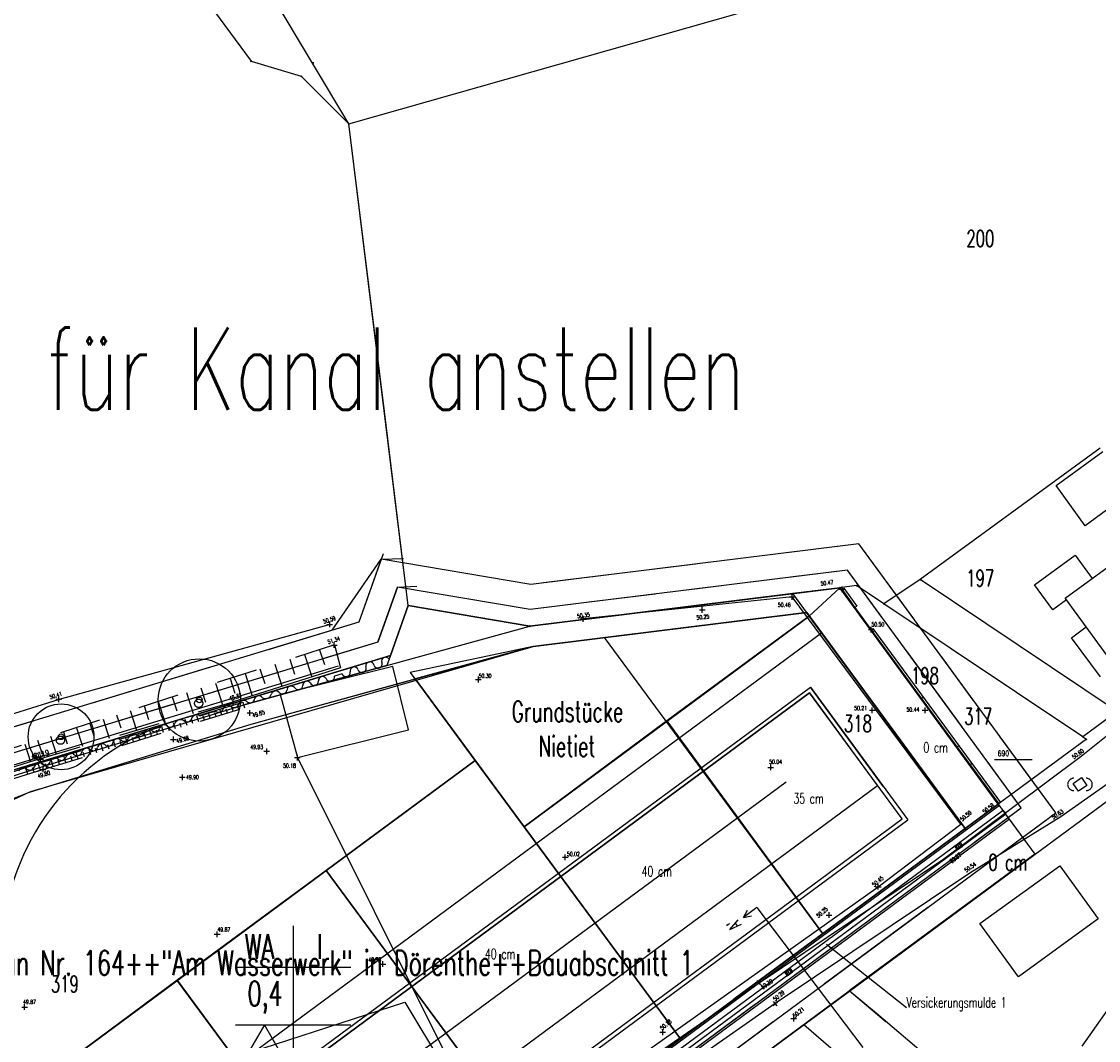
# Model space of a CAD drawing. Extents: x 3408772 to 3410442, y 5787844 to 5790056.
# Tile 61 of 80: x 3409872 to 3410003, y 5788824 to 5788947. Entities that reach past the tile are written whole.
import ezdxf

# ---------------------------------------------------------------- set-up
doc = ezdxf.new("R2010")
doc.units = 0
doc.header["$MEASUREMENT"] = 0
for name, pattern in [('LINIENART0', [0]), ('LINIENART1', [50, 40, -10]), ('LINIENART3', [100, 70, -10, 10, -10]), ('LINIENART4', [120, 70, -10, 10, -10, 10, -10]), ('LINIENART5', [10, 5, -5]), ('LINIENART6', [65, 40, -10, 5, -10])]:
    doc.linetypes.add(name, pattern=pattern)
for name, color, linetype in [('aufhoehung', 7, 'Continuous'), ('Aufhoehung_Grundstuecke', 7, 'Continuous'), ('bauabschnitte1', 7, 'Continuous'), ('bauabschnitte2', 7, 'Continuous'), ('dxf_amwasser3', 7, 'Continuous'), ('einlauf', 7, 'Continuous'), ('Gewässer', 7, 'Continuous'), ('hoehen_lp', 7, 'Continuous'), ('hoen_2', 7, 'Continuous'), ('K140-KATASTERTOPO', 7, 'Continuous'), ('KATASTER', 7, 'Continuous'), ('lp_drain', 7, 'Continuous'), ('notiz', 7, 'Continuous'), ('notiz_klein', 7, 'Continuous'), ('NULLEBENE', 7, 'Continuous'), ('Parzelierung_B-Plan', 7, 'Continuous'), ('TOP-BOESCHUNG', 7, 'Continuous'), ('TOP-GEBAEUDE', 7, 'Continuous'), ('TOP-HOEHENI', 7, 'Continuous'), ('TOP-LINIEN', 7, 'Continuous'), ('TOP-SYMB-STRASSE', 7, 'Continuous'), ('TOP-SYMBOLE', 7, 'Continuous'), ('Wasserwirschaft', 7, 'Continuous')]:
    doc.layers.add(name, color=color, linetype=linetype)
doc.styles.add('SIMPLEX', font='simplex')

# ---------------------------------------------------------------- blocks, each defined once
blk = doc.blocks.new('1710-302')
at = {"layer": 'NULLEBENE', "color": 7, "linetype": 'LINIENART6'}
for centre, start, end in [((-0.375, 0), 90, 270), ((0.375, 0), 270, 90)]:
    blk.add_arc(centre, 0.375, start, end, dxfattribs=at)
blk = doc.blocks.new('806-303')
at = {"layer": 'NULLEBENE', "color": 7, "linetype": 'LINIENART6'}
blk.add_circle((0, -0.006), 0.251, dxfattribs=at)
blk = doc.blocks.new('GELAEN-109')
at = {"layer": 'NULLEBENE', "color": 1, "linetype": 'LINIENART0'}
for p, q in [((-0.188, 0.188), (0.188, -0.188)), ((-0.188, -0.188), (0.188, 0.188))]:
    blk.add_line(p, q, dxfattribs=at)
blk = doc.blocks.new('EINLAUAM-108')
at = {"layer": 'NULLEBENE', "color": 1, "linetype": 'LINIENART0'}
for p, q in [((-0.40007, 0.00025), (-0.40007, -0.49975)), ((-0.4, 0), (0.4, 0)), ((-0.25007, 0.00025), (-0.25007, -0.49975)), ((-0.00007, -0.49975), (-0.00007, 0.00025)), ((0.24993, -0.49975), (0.24993, 0.00025)), ((0.39993, 0.00025), (0.39993, -0.49975)), ((-0.40007, -0.49975), (0.39993, -0.49975))]:
    blk.add_line(p, q, dxfattribs=at)

msp = doc.modelspace()

# ---------------------------------------------------------------- linework, layer by layer
at = {"layer": 'bauabschnitte1', "color": 188, "linetype": 'LINIENART1'}
for p, q in [((3409933.622, 5788873.908), (3409971.315, 5788878.577)), ((3409971.315, 5788878.577), (3409990.609, 5788852.332)), ((3409916.683, 5788870.333), (3409918.85, 5788876.408)), ((3409918.85, 5788876.408), (3409933.622, 5788873.908)), ((3409844.75, 5788848.49), (3409916.683, 5788870.333)), ((3409990.609, 5788852.332), (3409833.803, 5788736.605))]:
    msp.add_line(p, q, dxfattribs=at)
at = {"layer": 'bauabschnitte2', "color": 172, "linetype": 'LINIENART1'}
for p, q in [((3409972.47971, 5788829.55494), (3409839.542, 5788731.445)), ((3410015.16, 5788793.55), (3409972.45, 5788829.58))]:
    msp.add_line(p, q, dxfattribs=at)
at = {"layer": 'dxf_amwasser3', "color": 88, "linetype": 'LINIENART0'}
for p, q in [((3409886.741, 5788864.207), (3409887.264, 5788862.577)), ((3409985.558, 5788859.232), (3409985.76, 5788859.379)), ((3409877.977, 5788857.57), (3409877.812, 5788858.109))]:
    msp.add_line(p, q, dxfattribs=at)
at = {"layer": 'Gewässer', "color": 170, "linetype": 'LINIENART0'}
msp.add_line((3409762.33936, 5788823.96835), (3409910.36186, 5788869.1018), dxfattribs=at)
at = {"layer": 'K140-KATASTERTOPO', "color": 95, "linetype": 'LINIENART0'}
for p, q in [((3409908.068, 5788871.045), (3409908.65, 5788869.229)), ((3409909.887, 5788871.628), (3409910.598, 5788868.846)), ((3409902.625, 5788869.3), (3409903.493, 5788866.594)), ((3409904.437, 5788869.88), (3409905.016, 5788868.073)), ((3409906.251, 5788870.462), (3409907.122, 5788867.745)), ((3409910.598, 5788868.846), (3409897.422, 5788864.67)), ((3409899.01, 5788868.14), (3409899.874, 5788865.447)), ((3409900.816, 5788868.72), (3409901.393, 5788866.92)), ((3409895.415, 5788866.988), (3409896.267, 5788864.331)), ((3409897.207, 5788867.562), (3409897.781, 5788865.771)), ((3409890.155, 5788865.301), (3409890.695, 5788863.616)), ((3409891.89, 5788865.857), (3409892.714, 5788863.287)), ((3409893.643, 5788866.42), (3409894.202, 5788864.677)), ((3409886.741, 5788864.207), (3409887.263, 5788862.577)), ((3409888.439, 5788864.751), (3409889.236, 5788862.265)), ((3409897.554, 5788863.557), (3409897.344, 5788864.244)), ((3409897.702, 5788864.351), (3409898.734, 5788864.66)), ((3409898.241, 5788863.767), (3409898.102, 5788864.222)), ((3409898.734, 5788864.66), (3409898.926, 5788863.976)), ((3409883.399, 5788863.135), (3409883.904, 5788861.56)), ((3409885.061, 5788863.668), (3409885.832, 5788861.264)), ((3409893.376, 5788862.279), (3409893.158, 5788862.992)), ((3409894.079, 5788862.494), (3409893.935, 5788862.967)), ((3409894.78, 5788862.708), (3409894.564, 5788863.413)), ((3409895.477, 5788862.921), (3409895.334, 5788863.388)), ((3409896.172, 5788863.134), (3409895.959, 5788863.83)), ((3409896.865, 5788863.346), (3409896.724, 5788863.807)), ((3409878.519, 5788861.57), (3409879.238, 5788859.327)), ((3409880.128, 5788862.086), (3409880.616, 5788860.564)), ((3409881.755, 5788862.608), (3409882.5, 5788860.285)), ((3409889.102, 5788860.972), (3409888.875, 5788861.712)), ((3409889.821, 5788861.192), (3409889.671, 5788861.682)), ((3409890.537, 5788861.411), (3409890.314, 5788862.142)), ((3409891.251, 5788861.629), (3409891.103, 5788862.114)), ((3409891.962, 5788861.847), (3409891.741, 5788862.569)), ((3409892.671, 5788862.063), (3409892.524, 5788862.542)), ((3409875.351, 5788860.555), (3409876.046, 5788858.389)), ((3409876.927, 5788861.06), (3409877.398, 5788859.59)), ((3409884.728, 5788859.635), (3409884.493, 5788860.402)), ((3409885.464, 5788859.86), (3409885.308, 5788860.368)), ((3409886.197, 5788860.084), (3409885.965, 5788860.842)), ((3409886.927, 5788860.307), (3409886.774, 5788860.809)), ((3409887.655, 5788860.53), (3409887.426, 5788861.278)), ((3409888.38, 5788860.751), (3409888.228, 5788861.247)), ((3409872.242, 5788859.558), (3409872.922, 5788857.439)), ((3409873.793, 5788860.055), (3409874.248, 5788858.636)), ((3409880.253, 5788858.266), (3409880.01, 5788859.061)), ((3409881.006, 5788858.497), (3409880.845, 5788859.023)), ((3409881.756, 5788858.726), (3409881.516, 5788859.511)), ((3409882.503, 5788858.954), (3409882.344, 5788859.475)), ((3409883.248, 5788859.182), (3409883.01, 5788859.958)), ((3409883.989, 5788859.409), (3409883.832, 5788859.923)), ((3409874.179, 5788857.84), (3409854.331, 5788851.505)), ((3409875.674, 5788856.866), (3409875.423, 5788857.689)), ((3409876.445, 5788857.102), (3409876.278, 5788857.647)), ((3409877.212, 5788857.337), (3409876.964, 5788858.15)), ((3409877.977, 5788857.57), (3409877.812, 5788858.11)), ((3409878.739, 5788857.803), (3409878.493, 5788858.607)), ((3409879.497, 5788858.035), (3409879.334, 5788858.568)), ((3409854.522, 5788850.976), (3409874.338, 5788857.365)), ((3409874.47, 5788856.498), (3409854.814, 5788850.27)), ((3409872.584, 5788855.901), (3409872.326, 5788856.716)), ((3409873.354, 5788856.144), (3409873.181, 5788856.691)), ((3409874.126, 5788856.389), (3409873.865, 5788857.213)), ((3409874.901, 5788856.63), (3409874.732, 5788857.182))]:
    msp.add_line(p, q, dxfattribs=at)
at = {"layer": 'KATASTER', "color": 92, "linetype": 'LINIENART0'}
for p, q in [((3409911.62, 5788934.92), (3409900, 5788954.36)), ((3409915.94, 5788900), (3409911.62, 5788934.92)), ((3409918.85, 5788876.41), (3409915.94, 5788900)), ((3409971.31, 5788878.58), (3409933.62, 5788873.91)), ((3409971.31, 5788878.58), (3409967.59, 5788875.13)), ((3409990.56, 5788852.27), (3409971.31, 5788878.58)), ((3409918.85, 5788876.41), (3409916.68, 5788870.33)), ((3409933.62, 5788873.91), (3409918.85, 5788876.41)), ((3409934.04, 5788871.44), (3409967.27, 5788875.56)), ((3409950.28, 5788862.4), (3409967.59, 5788875.13)), ((3409967.27, 5788875.56), (3409967.59, 5788875.13)), ((3409967.59, 5788875.13), (3409986.53, 5788849.3)), ((3409900, 5788861.64), (3409934.03, 5788871.44)), ((3409934.04, 5788871.44), (3409934.03, 5788871.44)), ((3409916.68, 5788870.33), (3409900, 5788865.27)), ((3409900, 5788865.27), (3409844.75, 5788848.49)), ((3409875.29, 5788854.52), (3409900, 5788861.64)), ((3409932.92, 5788849.54), (3409950.28, 5788862.4)), ((3409950.28, 5788862.4), (3409969.23, 5788836.53)), ((3409908.87, 5788844.23), (3409926.98, 5788857.58)), ((3409926.98, 5788857.58), (3409932.92, 5788849.54)), ((3409872.79, 5788853.73), (3409868.34, 5788851.66)), ((3409872.79, 5788853.73), (3409875.29, 5788854.52)), ((3409990.56, 5788852.27), (3409986.53, 5788849.3)), ((3409990.56, 5788852.27), (3409995.02, 5788846.19)), ((3409932.92, 5788849.54), (3409951.93, 5788823.77)), ((3409986.53, 5788849.3), (3409969.23, 5788836.53)), ((3409995.02, 5788846.19), (3409972.45, 5788829.58)), ((3409900, 5788837.68), (3409908.87, 5788844.23)), ((3409908.87, 5788844.23), (3409933.83, 5788810.41)), ((3409890.77, 5788830.87), (3409900, 5788837.68)), ((3409969.23, 5788836.53), (3409951.93, 5788823.77)), ((3409871.86, 5788816.92), (3409890.77, 5788830.87)), ((3409890.77, 5788830.87), (3409900, 5788818.36)), ((3409956.63, 5788817.95), (3409972.45, 5788829.58)), ((3409975.77, 5788826.83), (3409972.45, 5788829.58)), ((3409995.81, 5788809.85), (3409975.77, 5788826.83)), ((3409951.93, 5788823.77), (3409933.83, 5788810.41)), ((3409951.93, 5788823.77), (3409943.82, 5788817.78))]:
    msp.add_line(p, q, dxfattribs=at)
at = {"layer": 'lp_drain', "color": 153, "linetype": 'LINIENART0'}
for p, q in [((3409991.48, 5788851.049), (3409834.963, 5788735.56)), ((3409990.70173, 5788852.10276), (3409869.96364, 5788763.01366)), ((3409990.70173, 5788852.10276), (3409869.96364, 5788763.01366)), ((3409991.14703, 5788851.49926), (3409870.40894, 5788762.41016)), ((3409991.92482, 5788850.44516), (3409990.70173, 5788852.10276)), ((3409991.92482, 5788850.44516), (3409990.70173, 5788852.10276)), ((3409991.14703, 5788851.49926), (3409991.47952, 5788851.04865)), ((3409991.92482, 5788850.44516), (3409835.53128, 5788735.04694)), ((3409991.92482, 5788850.44516), (3409835.53128, 5788735.04694))]:
    msp.add_line(p, q, dxfattribs=at)
at = {"layer": 'notiz_klein', "color": 144, "linetype": 'LINIENART0'}
msp.add_line((3409969.68203, 5788835.27782), (3409979.39619, 5788827.55972), dxfattribs=at)
msp.add_line((3409969.68203, 5788835.27782), (3409979.39619, 5788827.55972), dxfattribs=at)
at = {"layer": 'Parzelierung_B-Plan', "color": 176, "linetype": 'LINIENART0'}
for p, q in [((3409967.59, 5788875.13), (3409971.31, 5788878.58)), ((3409971.31, 5788878.58), (3409990.56, 5788852.27)), ((3409967.59, 5788875.13), (3409950.28, 5788862.4)), ((3409986.53, 5788849.3), (3409967.59, 5788875.13)), ((3409950.28, 5788862.4), (3409932.92, 5788849.54)), ((3409950.28, 5788862.4), (3409969.23, 5788836.53)), ((3409926.98, 5788857.58), (3409908.87, 5788844.23)), ((3409932.92, 5788849.54), (3409926.98, 5788857.58)), ((3409932.92, 5788849.54), (3409951.93, 5788823.77)), ((3409969.23, 5788836.53), (3409986.53, 5788849.3)), ((3409908.87, 5788844.23), (3409890.77, 5788830.87)), ((3409908.87, 5788844.23), (3409933.83, 5788810.41)), ((3409890.77, 5788830.87), (3409871.86, 5788816.92)), ((3409890.77, 5788830.87), (3409915.72, 5788797.05))]:
    msp.add_line(p, q, dxfattribs=at)
at = {"layer": 'TOP-BOESCHUNG', "color": 88, "linetype": 'LINIENART5'}
for p, q in [((3409909.887, 5788871.628), (3409853.708, 5788853.615)), ((3409874.179, 5788857.84), (3409897.422, 5788864.67)), ((3409874.338, 5788857.365), (3409897.702, 5788864.351)), ((3409874.47, 5788856.498), (3409898.926, 5788863.976)), ((3409835.232, 5788845.41), (3409874.179, 5788857.84)), ((3409835.34, 5788844.792), (3409874.338, 5788857.365)), ((3409835.423, 5788844.127), (3409874.47, 5788856.498))]:
    msp.add_line(p, q, dxfattribs=at)
at = {"layer": 'TOP-GEBAEUDE', "color": 94, "linetype": 'LINIENART0'}
for p, q in [((3409916.962, 5788869.014), (3409903.255, 5788865.596)), ((3409918.884, 5788861.3), (3409916.962, 5788869.014)), ((3409903.255, 5788865.596), (3409905.375, 5788857.936)), ((3409905.375, 5788857.936), (3409918.884, 5788861.3))]:
    msp.add_line(p, q, dxfattribs=at)
at = {"layer": 'TOP-HOEHENI', "color": 95, "linetype": 'LINIENART0'}
for p, q in [((3409911.624, 5788934.922), (3409856.741, 5789026.73)), ((3409911.624, 5788934.922), (3410062.555, 5788977.876)), ((3409873.897, 5788977.708), (3409899.739, 5788942.539)), ((3409899.739, 5788942.539), (3409905.84, 5788940.725)), ((3409905.84, 5788940.725), (3409911.624, 5788934.922)), ((3409918.85, 5788876.408), (3409911.624, 5788934.922)), ((3410002.957, 5788895.52), (3409981.072, 5788879.572)), ((3409997.591, 5788890.979), (3410003.253, 5788895.116)), ((3410001.124, 5788886.105), (3409997.591, 5788890.979)), ((3410006.794, 5788890.271), (3410001.124, 5788886.105)), ((3409973.6153, 5788883.90015), (3409933.7342, 5788878.96011)), ((3409973.6153, 5788883.90015), (3409962.20253, 5788882.48646)), ((3409997.5402, 5788851.20772), (3409973.6153, 5788883.90015)), ((3409980.40684, 5788874.61979), (3409973.6153, 5788883.90015)), ((3409915.77645, 5788882.6737), (3409912.81988, 5788874.38523)), ((3409994.948, 5788878.928), (3409999.906, 5788882.54)), ((3409999.906, 5788882.54), (3410001.977, 5788879.701)), ((3410001.977, 5788879.701), (3410006.858, 5788883.276)), ((3409909.59026, 5788873.40435), (3409915.54957, 5788882.03766)), ((3409915.54957, 5788882.03766), (3409912.81988, 5788874.38523)), ((3409915.54957, 5788882.03766), (3409918.25641, 5788882.12449)), ((3409933.7342, 5788878.96011), (3409915.54957, 5788882.03766)), ((3409953.77321, 5788881.44233), (3409935.27296, 5788879.15072)), ((3409972.235, 5788880.706), (3409933.667, 5788875.929)), ((3409972.23512, 5788880.70626), (3409965.28821, 5788879.84575)), ((3409993.35448, 5788851.84749), (3409972.23512, 5788880.70626)), ((3409976.3691, 5788875.05734), (3409972.23512, 5788880.70626)), ((3409998.707, 5788877.305), (3410001.977, 5788879.701)), ((3409917.52983, 5788878.65986), (3409915.13775, 5788871.95389)), ((3409915.17802, 5788872.06676), (3409917.52983, 5788878.65986)), ((3409917.52983, 5788878.65986), (3409919.90145, 5788878.74858)), ((3409933.66688, 5788875.92884), (3409917.52983, 5788878.65986)), ((3409971.315, 5788878.577), (3409933.622, 5788873.908)), ((3409961.1066, 5788879.32778), (3409953.04315, 5788878.32897)), ((3409971.315, 5788878.577), (3409965.58, 5788877.867)), ((3409973.339, 5788878.828), (3409971.315, 5788878.577)), ((3409990.564, 5788852.274), (3409971.315, 5788878.577)), ((3409976.656, 5788876.609), (3409973.339, 5788878.828)), ((3409981.072, 5788879.572), (3409976.656, 5788876.609)), ((3410005.011, 5788863.516), (3409981.072, 5788879.572)), ((3409997.184, 5788875.879), (3409994.948, 5788878.928)), ((3409965.58, 5788877.867), (3409933.622, 5788873.908)), ((3409948.86153, 5788877.81099), (3409940.79808, 5788876.81218)), ((3409986.533, 5788849.3), (3409965.58, 5788877.867)), ((3409998.854, 5788877.104), (3409997.184, 5788875.879)), ((3409998.854, 5788877.104), (3409998.707, 5788877.305)), ((3410001.259, 5788873.818), (3409998.854, 5788877.104)), ((3409918.85, 5788876.408), (3409916.683, 5788870.333)), ((3409933.622, 5788873.908), (3409918.85, 5788876.408)), ((3409933.66688, 5788875.92884), (3409928.58618, 5788876.7887)), ((3409936.61647, 5788876.29421), (3409933.66688, 5788875.92884)), ((3410000.826, 5788860.464), (3409976.656, 5788876.609)), ((3409916.06168, 5788874.54404), (3409915.13775, 5788871.95389)), ((3409932.91715, 5788849.54009), (3409967.59116, 5788875.12502)), ((3409934.03455, 5788871.44), (3409967.27379, 5788875.55772)), ((3409967.23218, 5788875.55172), (3409934.03455, 5788871.44)), ((3409986.533, 5788849.3), (3409967.23218, 5788875.55172)), ((3409967.27379, 5788875.55772), (3409986.533, 5788849.3)), ((3409967.59116, 5788875.12502), (3409967.27379, 5788875.55772)), ((3409967.59116, 5788875.12502), (3409986.533, 5788849.3)), ((3409912.82, 5788874.385), (3409755.281, 5788826.538)), ((3409899.004, 5788864.383), (3409933.622, 5788873.908)), ((3409912.81988, 5788874.38523), (3409901.8162, 5788871.04325)), ((3409999.471, 5788872.499), (3410001.259, 5788873.818)), ((3410004.535, 5788869.343), (3410001.259, 5788873.818)), ((3409915.13775, 5788871.95389), (3409758.93615, 5788824.5131)), ((3409879.29817, 5788806.83599), (3409969.08676, 5788873.08836)), ((3409915.13775, 5788871.95389), (3409908.43986, 5788869.91964)), ((3409969.2328, 5788836.53469), (3409942.68635, 5788872.51179)), ((3410002.98, 5788867.732), (3409999.471, 5788872.499)), ((3409899.73502, 5788861.99227), (3409934.03455, 5788871.44)), ((3409934.03455, 5788871.44), (3409919.0858, 5788868.28504)), ((3409934.03455, 5788871.44), (3409919.67613, 5788867.485)), ((3409986.15994, 5788861.67854), (3409979.42966, 5788870.87521)), ((3409761.373, 5788823.163), (3409916.683, 5788870.333)), ((3409916.683, 5788870.333), (3409815.71, 5788839.666)), ((3409916.683, 5788870.333), (3409916.25358, 5788869.12915)), ((3409987.5158, 5788864.90567), (3409983.6397, 5788870.2022)), ((3409894.66366, 5788868.87092), (3409880.41968, 5788864.5448)), ((3409903.84179, 5788868.52314), (3409894.61908, 5788865.72206)), ((3409916.25358, 5788869.12915), (3409899.004, 5788864.383)), ((3409910.80403, 5788868.09661), (3409909.87094, 5788867.83467)), ((3409919.0858, 5788868.28504), (3409951.9326, 5788823.76938)), ((3409899.73502, 5788861.99227), (3409919.67613, 5788867.485)), ((3409926.9798, 5788857.58669), (3409919.67613, 5788867.485)), ((3409919.67613, 5788867.485), (3409932.91715, 5788849.54009)), ((3409967.61743, 5788865.79038), (3409879.45054, 5788800.73461)), ((3409879.45054, 5788800.73461), (3409967.61714, 5788865.79017)), ((3409879.556, 5788801.434), (3409967.724, 5788866.49)), ((3409967.61714, 5788865.79017), (3409975.89726, 5788854.50118)), ((3409978.86565, 5788850.47767), (3409967.61743, 5788865.79038)), ((3409976.59531, 5788854.39487), (3409967.72376, 5788866.49022)), ((3409967.72376, 5788866.49022), (3409979.56399, 5788850.37157)), ((3409874.548, 5788856.905), (3409899.004, 5788864.383)), ((3409890.02101, 5788864.32556), (3409880.79831, 5788861.52448)), ((3409893.50401, 5788863.01778), (3409894.43125, 5788863.27646)), ((3409895.4632, 5788863.54325), (3409894.43125, 5788863.27646)), ((3410005.011, 5788863.516), (3410000.826, 5788860.464)), ((3409873.26715, 5788862.37247), (3409859.02316, 5788858.04636)), ((3409873.96253, 5788854.09704), (3409899.73502, 5788861.99227)), ((3409875.29106, 5788854.51795), (3409899.73502, 5788861.99227)), ((3409876.20024, 5788860.12798), (3409866.97754, 5788857.32691)), ((3410001.266, 5788860.171), (3409990.564, 5788852.274)), ((3409997.5402, 5788851.20772), (3409990.74867, 5788860.48808)), ((3410000.826, 5788860.464), (3410001.266, 5788860.171)), ((3409871.861, 5788816.916), (3409926.98, 5788857.587)), ((3409926.9798, 5788857.58669), (3409932.91715, 5788849.54009)), ((3409951.9326, 5788823.76938), (3409926.98425, 5788857.58066)), ((3409993.35448, 5788851.84749), (3409989.2205, 5788857.4964)), ((3409990.091, 5788857.711), (3409994.691, 5788857.712)), ((3409835.501, 5788844.534), (3409874.548, 5788856.905)), ((3409893.041, 5788802.063), (3409964.795, 5788855.008)), ((3409972.46434, 5788829.5679), (3410007.947, 5788855.716)), ((3409873.96253, 5788854.09704), (3409875.29106, 5788854.51795)), ((3409975.89726, 5788854.50118), (3409890.17682, 5788791.25057)), ((3409990.564, 5788852.274), (3409833.803, 5788736.605)), ((3409874.93979, 5788766.95863), (3409990.564, 5788852.274)), ((3409990.564, 5788852.274), (3409986.533, 5788849.3)), ((3409835.31888, 5788735.238), (3409993.35448, 5788851.84749)), ((3409837.59271, 5788733.18751), (3409997.5402, 5788851.20772)), ((3409987.72185, 5788847.69135), (3409993.35448, 5788851.84749)), ((3409988.2866, 5788844.37978), (3409997.5402, 5788851.20772)), ((3409893.54782, 5788787.52414), (3409978.86565, 5788850.47767)), ((3409893.84469, 5788787.12181), (3409979.56399, 5788850.37157)), ((3409986.533, 5788849.3), (3409833.803, 5788736.605)), ((3409986.533, 5788849.3), (3409874.93979, 5788766.95863)), ((3409951.9326, 5788823.76938), (3409986.533, 5788849.3)), ((3409976.28626, 5788839.25339), (3409983.91213, 5788844.88028)), ((3409988.308, 5788837.775), (3409998.038, 5788844.799)), ((3409998.038, 5788844.799), (3410002.717, 5788838.362)), ((3409933.82775, 5788810.41033), (3409908.87494, 5788844.22765)), ((3409969.4555, 5788830.48491), (3409982.01631, 5788839.75313)), ((3410002.717, 5788838.362), (3409993.025, 5788831.299)), ((3409904.85123, 5788837.47371), (3409904.85123, 5788820.47371)), ((3409993.025, 5788831.299), (3409988.308, 5788837.775)), ((3409964.85068, 5788830.81543), (3409972.47654, 5788836.44232)), ((3409897.85123, 5788832.47371), (3409911.85123, 5788832.47371)), ((3409915.72289, 5788797.05129), (3409890.77008, 5788830.8686)), ((3410000.768, 5788822.875), (3410006.011, 5788830.334)), ((3409945.36, 5788809.594), (3409972.46434, 5788829.5679)), ((3409885.863, 5788817.675), (3409918.437, 5788828.227)), ((3409918.437, 5788828.227), (3409923.497, 5788819.841)), ((3409953.41509, 5788822.37747), (3409961.04096, 5788828.00436)), ((3409897.85123, 5788825.47371), (3409911.85123, 5788825.47371)), ((3409901.35123, 5788825.47371), (3409897.85123, 5788819.41153)), ((3409904.85123, 5788819.41153), (3409901.35123, 5788825.47371)), ((3409950.6244, 5788816.59003), (3409963.18521, 5788825.85826)), ((3409966.938, 5788825.495), (3409989.654, 5788805.984))]:
    msp.add_line(p, q, dxfattribs=at)
for centre, radius in [((3409893.446, 5788864.937), 5), ((3409876.646, 5788860.463), 4), ((3409893.446, 5788864.937), 0.35), ((3409876.646, 5788860.463), 0.35)]:
    msp.add_circle(centre, radius, dxfattribs=at)
for centre, radius, start, end in [((3409914.18608, 5788869.05098), 0.51747, 8.33997, 187.19466), ((3409915.17251, 5788869.28487), 0.50031, 198.50977, 26.4474), ((3409916.09453, 5788869.64706), 0.49414, 29.38432, 196.3825), ((3409911.28624, 5788868.2779), 0.51517, 200.60387, 7.88723), ((3409912.27166, 5788868.46666), 0.48957, 14.14518, 193.95564), ((3409913.21993, 5788868.76215), 0.50514, 200.37191, 26.326), ((3409904.61691, 5788866.10938), 0.52162, 39.11294, 182.59301), ((3409905.4798, 5788866.72936), 0.54272, 212.41425, 355.71184), ((3409906.52758, 5788866.7081), 0.50696, 37.79247, 182.18329), ((3409907.41101, 5788867.21914), 0.52274, 202.5396, 2.80431), ((3409908.44003, 5788867.26955), 0.50752, 35.47457, 182.80429), ((3409909.34888, 5788867.74926), 0.52901, 200.49072, 9.29158), ((3409900.67267, 5788864.89218), 0.54542, 36.00678, 155.85989), ((3409901.49697, 5788865.83331), 0.72922, 238.30906, 346.96856), ((3409902.73561, 5788865.46921), 0.56469, 41.90069, 159.29203), ((3409903.56737, 5788866.19567), 0.53976, 220.33211, 348.25368), ((3409896.9047, 5788863.65451), 0.61127, 46.07495, 159.39976), ((3409897.65262, 5788864.63368), 0.62874, 238.99537, 344.24364), ((3409898.85931, 5788864.21647), 0.65011, 45.2331, 157.71952), ((3409899.62885, 5788865.12656), 0.54621, 235.20125, 358.81274), ((3409893.13913, 5788862.4283), 0.69327, 58.24331, 167.56837), ((3409895.79228, 5788863.98768), 0.553, 233.48155, 347.66892), ((3409899.41837, 5788833.73634), 30.01, 105.41517, 169.94337), ((3409887.30229, 5788860.85974), 0.52155, 46.84194, 167.05745), ((3409888.06617, 5788861.67179), 0.59332, 226.67098, 340.21839), ((3409889.16726, 5788861.37349), 0.55147, 42.60063, 169.8167), ((3409889.89996, 5788862.17837), 0.54134, 232.86993, 346.30046), ((3409891.17075, 5788861.72281), 0.81361, 56.55125, 156.2755), ((3409891.97409, 5788862.80868), 0.53999, 228.91446, 334.65661), ((3409883.49999, 5788859.71444), 0.52105, 57.16664, 165.68255), ((3409884.26482, 5788860.53105), 0.61329, 218.14612, 345.62765), ((3409885.43953, 5788860.17223), 0.61628, 56.4332, 160.41377), ((3409886.20609, 5788861.11365), 0.60367, 225.14071, 346.87339), ((3409879.76518, 5788858.46736), 0.60179, 42.89087, 160.90822), ((3409880.53771, 5788859.33783), 0.56778, 234.26372, 341.46379), ((3409881.62447, 5788859.0709), 0.5552, 52.61052, 171.04475), ((3409882.39532, 5788859.93676), 0.60705, 224.40051, 351.14283), ((3409875.89246, 5788857.26113), 0.62438, 49.68579, 167.66501), ((3409876.67533, 5788858.17863), 0.58174, 229.35666, 344.94759), ((3409877.81897, 5788857.87118), 0.60251, 55.41686, 164.957), ((3409878.60595, 5788858.76948), 0.59986, 222.11253, 349.89158), ((3409872.06294, 5788856.1886), 0.54433, 45.93848, 171.23129), ((3409872.85581, 5788857.00553), 0.59409, 225.78071, 340.76816), ((3409873.9566, 5788856.78571), 0.54038, 40.91232, 177.44083), ((3409874.73563, 5788857.58418), 0.57882, 230.18053, 340.87207), ((3409882.78984, 5788825.42408), 30.001, 107.1116, 171.89034)]:
    msp.add_arc(centre, radius, start, end, dxfattribs=at)
at = {"layer": 'TOP-LINIEN', "color": 95, "linetype": 'LINIENART0'}
for p, q in [((3409971.58, 5788878.389), (3409971.783, 5788878.535)), ((3409973.172, 5788876.174), (3409971.58, 5788878.389)), ((3409971.783, 5788878.535), (3409973.375, 5788876.32)), ((3409973.375, 5788876.32), (3409973.172, 5788876.174)), ((3409975.128, 5788873.48), (3409975.33, 5788873.628)), ((3409990.609, 5788852.332), (3409975.128, 5788873.48)), ((3409975.322, 5788873.216), (3409975.523, 5788873.363)), ((3409975.33, 5788873.628), (3409990.811, 5788852.48)), ((3409981.228, 5788865.147), (3409981.43, 5788865.294)), ((3409987.135, 5788857.078), (3409987.337, 5788857.225)), ((3409990.811, 5788852.48), (3409990.609, 5788852.332))]:
    msp.add_line(p, q, dxfattribs=at)
at = {"layer": 'TOP-LINIEN', "color": 95, "linetype": 'LINIENART4'}
for p, q in [((3409965.502, 5788877.46), (3409940.085, 5788874.793)), ((3409986.014, 5788849.851), (3409965.502, 5788877.46)), ((3409975.128, 5788873.48), (3409973.172, 5788876.174)), ((3409909.359, 5788874.124), (3409876.41, 5788864.979)), ((3409876.41, 5788864.979), (3409854.204, 5788858.112)), ((3410000.653, 5788858.099), (3410005.905, 5788862.329)), ((3409905.375, 5788857.936), (3409929.655, 5788809.37)), ((3409983.948, 5788845.646), (3410000.653, 5788858.099)), ((3409998.176, 5788850.78), (3410008.816, 5788858.295)), ((3409999.649, 5788854.789), (3410000.671, 5788855.502)), ((3410000.671, 5788855.502), (3410001.336, 5788854.55)), ((3410000.312, 5788853.856), (3409999.649, 5788854.789)), ((3410001.336, 5788854.55), (3410000.312, 5788853.856)), ((3409975.973, 5788842.239), (3409986.014, 5788849.851)), ((3409987.12, 5788843.928), (3409998.176, 5788850.78)), ((3409961.486, 5788830.584), (3409983.948, 5788845.646)), ((3409963.46, 5788828.094), (3409987.12, 5788843.928)), ((3409945.95, 5788820.916), (3409975.973, 5788842.239)), ((3409938.06, 5788814.339), (3409961.486, 5788830.584)), ((3409939.941, 5788811.677), (3409963.46, 5788828.094))]:
    msp.add_line(p, q, dxfattribs=at)
at = {"layer": 'Wasserwirschaft', "color": 145, "linetype": 'LINIENART3'}
for p, q in [((3409961.19754, 5788839.71845), (3409959.60298, 5788838.51123)), ((3409959.60298, 5788838.51123), (3409960.07848, 5788839.39095)), ((3409961.198, 5788839.718), (3409974.077, 5788822.706)), ((3409959.60298, 5788838.51123), (3409960.58133, 5788838.71819))]:
    msp.add_line(p, q, dxfattribs=at)

# ---------------------------------------------------------------- block references
at = {"layer": 'einlauf', "rotation": 35.0659}
for p in [(3409985.61103, 5788847.37082), (3409964.93874, 5788832.06867)]:
    msp.add_blockref('EINLAUAM-108', p, dxfattribs=at)
at = {"layer": 'TOP-HOEHENI', "xscale": 0.333, "yscale": 0.333}
for p in [(3409899.739, 5788942.539), (3409905.84, 5788940.725), (3409911.624, 5788934.922), (3409971.315, 5788878.577), (3409973.339, 5788878.828), (3409981.072, 5788879.572), (3409965.58, 5788877.867), (3409918.85, 5788876.408), (3409976.656, 5788876.609), (3409933.622, 5788873.908), (3409916.683, 5788870.333), (3410000.826, 5788860.464), (3410001.266, 5788860.171), (3409990.564, 5788852.274), (3409986.533, 5788849.3)]:
    msp.add_blockref('GELAEN-109', p, dxfattribs=at)
at = {"layer": 'TOP-HOEHENI'}
for p, xscale, yscale, rotation in [((3409907.298, 5788942.336), 0.333, 0.333, 120.9), ((3409971.58, 5788878.389, 50.476), 1.3, 1.3, 45), ((3409965.502, 5788877.46, 50.468), 1.3, 1.3, 45), ((3409954.584, 5788875.887, 50.252), 1.3, 1.3, 45), ((3409940.085, 5788874.793, 50.356), 1.3, 1.3, 45), ((3409909.309, 5788874.109), 1.3, 1.3, 45), ((3409975.128, 5788873.48, 50.501), 1.3, 1.3, 45), ((3409909.853, 5788871.601), 1.3, 1.3, 45), ((3409927.365, 5788867.424, 50.3), 1.3, 1.3, 45), ((3409876.361, 5788865.025), 1.3, 1.3, 45), ((3409897.561, 5788864.592), 1.3, 1.3, 45), ((3409975.232, 5788863.68, 50.218), 1.3, 1.3, 45), ((3409981.661, 5788863.689, 50.445), 1.3, 1.3, 45), ((3409899.6, 5788863.357, 49.653), 1.3, 1.3, 45), ((3409890.308, 5788860.151, 49.687), 1.3, 1.3, 45), ((3409901.636, 5788858.701, 49.932), 1.3, 1.3, 45), ((3409874.152, 5788857.747), 1.3, 1.3, 45), ((3409905.375, 5788857.936, 50.18), 1.3, 1.3, 45), ((3409874.456, 5788856.489), 1.3, 1.3, 45), ((3409962.912, 5788856.75, 50.043), 1.3, 1.3, 45), ((3409891.399, 5788855.538, 49.907), 1.3, 1.3, 45), ((3409937.927, 5788845.816, 50.023), 1.3, 1.3, 45), ((3409975.973, 5788842.239, 50.454), 1.3, 1.3, 45), ((3409969.992, 5788838.794, 50.25), 1.3, 1.3, 45), ((3409895.616, 5788836.472, 49.871), 1.3, 1.3, 45), ((3409915.77, 5788832.843, 49.758), 1.3, 1.3, 45), ((3409961.459, 5788830.587), 1.3, 1.3, 85), ((3409872.206, 5788827.625, 49.87), 1.3, 1.3, 45), ((3409963.456, 5788828.042), 1.3, 1.3, 85), ((3409965.69, 5788826.226, 50.213), 1.298999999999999, 1.298999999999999, 45), ((3409949.783, 5788824.56, 50.182), 1.3, 1.3, 45)]:
    msp.add_blockref('GELAEN-109', p, dxfattribs=dict(at, xscale=xscale, yscale=yscale, rotation=rotation))
at = {"layer": 'TOP-SYMB-STRASSE', "xscale": 2, "yscale": 2}
msp.add_blockref('1710-302', (3410000.491, 5788854.673, 50.625), dxfattribs=at)
at = {"layer": 'TOP-SYMBOLE', "xscale": 2, "yscale": 2}
for p in [(3409893.368, 5788864.534, 49.381), (3409876.568, 5788860.06, 49.197)]:
    msp.add_blockref('806-303', p, dxfattribs=at)

# ---------------------------------------------------------------- texts
at = {"layer": 'aufhoehung', "color": 144, "linetype": 'LINIENART0', "style": 'SIMPLEX', "width": 0.66046}
msp.add_text('0 cm', height=2, dxfattribs=at).set_placement((3409989.349, 5788844.217))
at = {"layer": 'Aufhoehung_Grundstuecke', "color": 144, "linetype": 'LINIENART0', "style": 'SIMPLEX', "width": 0.66046}
for s, p in [('0 cm', (3409981.459, 5788858.545)), ('0 cm', (3409981.459, 5788858.545)), ('35 cm', (3409965.664, 5788852.346)), ('35 cm', (3409965.664, 5788852.346)), ('40 cm', (3409947.213, 5788843.489)), ('40 cm', (3409947.213, 5788843.489)), ('40 cm', (3409928.172, 5788833.452)), ('40 cm', (3409928.172, 5788833.452))]:
    msp.add_text(s, height=1.25, dxfattribs=at).set_placement(p)
at = {"layer": 'hoehen_lp', "color": 1, "linetype": 'LINIENART0', "style": 'SIMPLEX', "width": 0.66046}
for s, rotation, p in [('50.47', 7, (3409968.991, 5788878.823)), ('50.59', 18, (3409908.585, 5788874.199)), ('50.35', 8, (3409939.398, 5788874.864)), ('50.25', 7, (3409953.913, 5788874.673)), ('51.34', 18, (3409909.128, 5788871.722)), ('50.41', 17, (3409875.333, 5788865.025)), ('49.32', 18, (3409897.168, 5788864.834)), ('49.65', 18, (3409899.977, 5788862.78)), ('49.68', 16, (3409890.735, 5788859.668)), ('50.60', 36, (3409999.754, 5788857.73)), ('49.19', 18, (3409873.123, 5788857.823)), ('49.80', 18, (3409873.885, 5788855.422)), ('50.59', 40, (3409986.18, 5788850.16)), ('50.58', 38, (3409988.898, 5788851.087)), ('50.63', 34, (3409997.249, 5788850.401)), ('50.57', 38, (3409984.911, 5788845.062)), ('50.54', 35, (3409986.667, 5788843.961)), ('50.45', 40, (3409975.477, 5788842.198)), ('50.25', 40, (3409968.7, 5788838.438)), ('50.30', 34, (3409961.933, 5788829.757)), ('50.29', 40, (3409963.449, 5788828.305)), ('50.21', 40, (3409965.848, 5788826.296)), ('50.18', 40, (3409949.706, 5788824.798))]:
    msp.add_text(s, height=0.5, rotation=rotation, dxfattribs=at).set_placement(p)
for s, p in [('50.46', (3409963.766, 5788876.244)), ('50.50', (3409975.145, 5788873.871)), ('50.30', (3409927.405, 5788867.606)), ('50.21', (3409973.048, 5788863.692)), ('50.44', (3409979.407, 5788863.52)), ('49.93', (3409899.645, 5788858.973)), ('50.04', (3409962.715, 5788857.178)), ('50.18', (3409903.631, 5788856.708)), ('49.90', (3409891.833, 5788855.293)), ('50.02', (3409938.132, 5788845.966)), ('49.87', (3409895.656, 5788836.8)), ('49.75', (3409913.999, 5788833.131)), ('49.87', (3409872.034, 5788827.998))]:
    msp.add_text(s, height=0.5, dxfattribs=at).set_placement(p)
at = {"layer": 'hoen_2', "color": 144, "linetype": 'LINIENART0', "style": 'SIMPLEX', "width": 0.66046}
msp.add_text('49.19', height=0.75, rotation=18, dxfattribs=at).set_placement((3409873.20768, 5788857.52514))
at = {"layer": 'notiz', "color": 160, "linetype": 'LINIENART0', "style": 'SIMPLEX', "width": 0.66046}
msp.add_text('Bebauungsplan Nr. 164++"Am Wasserwerk" in Dörenthe++Bauabschnitt 1', height=3, dxfattribs=at).set_placement((3409852.81962, 5788831.4831))
at = {"layer": 'notiz_klein', "color": 144, "linetype": 'LINIENART0', "style": 'SIMPLEX', "width": 0.66046}
msp.add_text('Versickerungsmulde 1', height=1.25, dxfattribs=at).set_placement((3409979.39619, 5788827.55972))
msp.add_text('Versickerungsmulde 1', height=1.25, dxfattribs=at).set_placement((3409979.39619, 5788827.55972))
at = {"layer": 'NULLEBENE', "color": 4, "linetype": 'LINIENART0', "style": 'SIMPLEX', "width": 0.66046}
msp.add_text('Füllbutton für Kanal anstellen', height=10, dxfattribs=at).set_placement((3409827.042, 5788900.202))
msp.add_text('Füllbutton für Kanal anstellen', height=10, dxfattribs=at).set_placement((3409827.042, 5788900.202))
at = {"layer": 'TOP-HOEHENI', "color": 95, "linetype": 'LINIENART0', "style": 'SIMPLEX', "width": 0.66046}
for s, height, p in [('200', 2, (3409986.688, 5788920.007)), ('197', 2, (3409986.667, 5788878.74)), ('198', 2, (3409979.941, 5788866.885)), ('Grundstücke', 2.5, (3409931.40775, 5788862.28937)), ('318', 2, (3409971.79785, 5788861.069)), ('317', 2, (3409986.413, 5788861.937)), ('Nietiet', 2.5, (3409934.65626, 5788858.05875)), ('690', 0.666, (3409990.491, 5788858.111)), ('WA', 3, (3409898.98622, 5788833.47371)), ('I', 3, (3409907.76903, 5788833.47371)), ('319', 2, (3409875.405, 5788829.427)), ('0,4', 3, (3409899.31211, 5788827.7643))]:
    msp.add_text(s, height=height, dxfattribs=at).set_placement(p)
at = {"layer": 'Wasserwirschaft', "color": 145, "linetype": 'LINIENART0', "style": 'SIMPLEX', "width": 0.66046}
msp.add_text("A'", height=1.5, rotation=126.327, dxfattribs=at).set_placement((3409959.357, 5788837.645))

doc.saveas('drawing.dxf')
